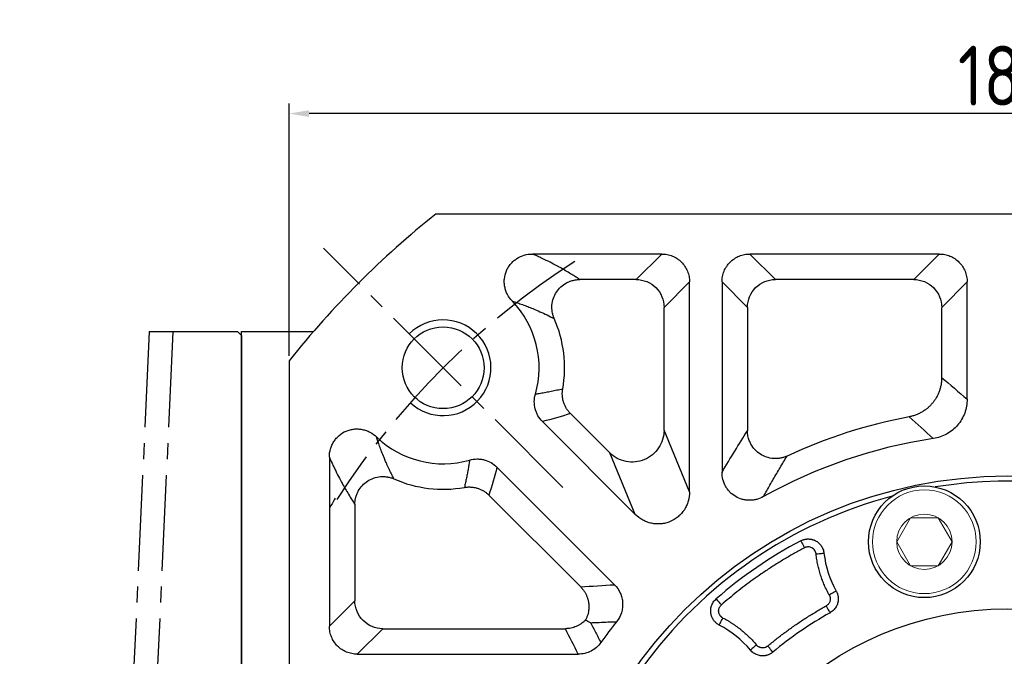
# Model space of a CAD drawing. Header units: millimetres. Extents: x 2152 to 3183, y 256 to 984.
# Tile 5 of 15: x 2230 to 2353, y 738 to 818. Entities that reach past the tile are written whole.
import ezdxf

# ---------------------------------------------------------------- set-up
doc = ezdxf.new("R2010")
doc.units = ezdxf.units.MM
doc.linetypes.add('点画线', pattern=[18, 12, -2, 2, -2])
for name, color, linetype in [('6文字层', 3, 'Continuous'), ('7中心线层', 7, '点画线'), ('标注线', 7, 'Continuous')]:
    doc.layers.add(name, color=color, linetype=linetype)
doc.layers.add('粗实线', color=7, linetype='Continuous', lineweight=40)
doc.layers.add('细实线', color=211, linetype='Continuous', lineweight=18)
doc.styles.add('工程字', font='gbenor.shx', dxfattribs={"bigfont": 'gbcbig.shx'})
doc.dimstyles.new('ISO-25', dxfattribs={"dimtxt": 2.5, "dimasz": 2.5, "dimexe": 1.25, "dimexo": 0.625, "dimtad": 1, "dimtxsty": 'Standard', "dimcen": 2.5, "dimadec": 0, "dimazin": 0, "dimtfac": 1, "dimtmove": 0, "dimatfit": 3, "dimfxl": 1, "dimarcsym": 0})
doc.dimstyles.new('ISO-25-1', dxfattribs={"dimtxt": 9, "dimasz": 3.5, "dimexe": 1.25, "dimexo": 1, "dimgap": 1.5, "dimtad": 1, "dimtoh": 1, "dimtxsty": '工程字', "dimcen": 2, "dimadec": 0, "dimazin": 0, "dimtfac": 1, "dimtmove": 0, "dimatfit": 3, "dimfxl": 1, "dimarcsym": 0})

# ---------------------------------------------------------------- blocks, each defined once
blk = doc.blocks.new('*D36')
at = {"layer": '6文字层', "color": 0, "lineweight": -2}
for p, q in [((2353.54, 701.84), (2353.54, 705.84)), ((2351.54, 703.84), (2355.54, 703.84)), ((2244.71, 612.22), (2274.36, 637.18)), ((2222.95, 612.22), (2244.71, 612.22))]:
    blk.add_line(p, q, dxfattribs=at)
at = {"layer": '6文字层', "color": 0}
blk.add_solid([(2274.74, 636.74), (2273.99, 637.63), (2277.04, 639.44)], dxfattribs=at)
at = {"layer": 'Defpoints', "color": 0}
for p in [(2430.05, 768.24), (2277.04, 639.44)]:
    blk.add_point(p, dxfattribs=at)
at = {"layer": '6文字层', "color": 0, "insert": (2233.08, 618.22), "char_height": 9, "attachment_point": 5, "style": '工程字'}
blk.add_mtext('∅200', dxfattribs=at)
blk = doc.blocks.new('*D37')
at = {"layer": '6文字层', "color": 0, "lineweight": -2}
for p, q in [((2452.27, 806.26), (2435.79, 789.15)), ((2474.03, 806.26), (2452.27, 806.26)), ((2353.54, 701.84), (2353.54, 705.84)), ((2351.54, 703.84), (2355.54, 703.84))]:
    blk.add_line(p, q, dxfattribs=at)
at = {"layer": '6文字层', "color": 0}
blk.add_solid([(2435.37, 789.56), (2436.21, 788.75), (2433.36, 786.63)], dxfattribs=at)
at = {"layer": 'Defpoints', "color": 0}
for p in [(2433.36, 786.63), (2273.73, 621.04)]:
    blk.add_point(p, dxfattribs=at)
at = {"layer": '6文字层', "color": 0, "lineweight": 25, "insert": (2463.9, 812.26), "char_height": 9, "attachment_point": 5, "style": '工程字'}
blk.add_mtext('∅230{}{{\\H0.7x;}{}}', dxfattribs=at)
blk = doc.blocks.new('*D38')
at = {"layer": '6文字层', "color": 0, "lineweight": -2}
for p, q in [((2263.54, 776.05), (2263.54, 807.65)), ((2443.54, 776.05), (2443.54, 807.65)), ((2441.04, 806.4), (2266.04, 806.4))]:
    blk.add_line(p, q, dxfattribs=at)
at = {"layer": '6文字层', "color": 0}
for points in [[(2266.04, 806.82), (2266.04, 805.98), (2263.54, 806.4)], [(2441.04, 805.98), (2441.04, 806.82), (2443.54, 806.4)]]:
    blk.add_solid(points, dxfattribs=at)
at = {"layer": 'Defpoints', "color": 0}
for p in [(2263.54, 806.4), (2263.54, 775.43), (2443.54, 775.43)]:
    blk.add_point(p, dxfattribs=at)
at = {"layer": '6文字层', "color": 0, "insert": (2353.54, 811.15), "char_height": 7.5, "attachment_point": 5, "style": '工程字'}
blk.add_mtext('180', dxfattribs=at)

msp = doc.modelspace()

# ---------------------------------------------------------------- linework, layer by layer
msp.add_open_spline([(2269.283, 758.219), (2269.155, 757.904), (2268.936, 757.493), (2268.649, 757.079), (2268.578, 756.983)], degree=3, knots=[0, 0, 0, 0, 0.12614973, 0.16435051, 0.16435051, 0.16435051, 0.16435051])
at = {"layer": '7中心线层'}
for p, q in [((2297.821, 759.56), (2267.845, 789.536)), ((2245.998, 779.088), (2239.08, 628.586)), ((2248.964, 779.088), (2242.046, 628.586))]:
    msp.add_line(p, q, dxfattribs=at)
msp.add_arc((2353.544, 703.837), 100, 122.83264, 147.16736, dxfattribs=at)
at = {"layer": '标注线'}
for p, q in [((2245.998, 779.088), (2257.043, 779.088)), ((2257.043, 779.088), (2257.543, 778.588)), ((2257.543, 703.837), (2257.543, 779.087)), ((2257.543, 779.087), (2266.581, 779.087)), ((2257.543, 778.588), (2257.543, 703.837))]:
    msp.add_line(p, q, dxfattribs=at)
at = {"layer": '粗实线', "color": 0, "lineweight": 30}
for p, q in [((2281.955, 793.837), (2425.133, 793.837)), ((2263.544, 775.426), (2263.544, 632.248))]:
    msp.add_line(p, q, dxfattribs=at)
for centre, radius in [((2282.833, 774.548), 5.125), ((2353.544, 703.837), 57.15), ((2343.148, 752.745), 7), ((2353.544, 703.837), 40.5)]:
    msp.add_circle(centre, radius, dxfattribs=at)
for radius, start, end in [(115, 128.49995, 141.50005), (56.5, 35.80097, 99.19903), (56.5, 104.80097, 144.19903)]:
    msp.add_arc((2353.544, 703.837), radius, start, end, dxfattribs=at)
at = {"layer": '细实线', "color": 0, "lineweight": -3}
for p, q in [((2310.226, 788.802), (2294.023, 788.802)), ((2310.226, 788.802), (2307.035, 785.611)), ((2345.017, 788.802), (2321.279, 788.802)), ((2321.279, 788.802), (2324.47, 785.611)), ((2345.017, 788.802), (2341.826, 785.611)), ((2307.035, 785.611), (2299.951, 785.611)), ((2313.718, 785.311), (2310.526, 782.119)), ((2313.718, 759.002), (2313.718, 785.311)), ((2317.787, 785.311), (2317.787, 761.443)), ((2317.787, 785.311), (2320.979, 782.119)), ((2341.826, 785.611), (2324.47, 785.611)), ((2348.509, 785.311), (2345.317, 782.119)), ((2348.509, 770.612), (2348.509, 785.311)), ((2310.526, 766.708), (2310.526, 782.119)), ((2320.979, 782.119), (2320.979, 766.653)), ((2345.317, 773.306), (2345.317, 782.119)), ((2298.79, 768.81), (2303.714, 763.886)), ((2295.284, 767.802), (2306.906, 756.181)), ((2313.718, 759.002), (2310.526, 766.708)), ((2306.906, 756.181), (2303.714, 763.886)), ((2268.578, 763.358), (2268.578, 742.155)), ((2304.307, 747.367), (2289.578, 762.096)), ((2300.08, 747.081), (2288.57, 758.591)), ((2271.77, 757.43), (2271.77, 745.346)), ((2268.578, 742.155), (2271.77, 745.346)), ((2272.07, 738.663), (2275.262, 741.855)), ((2275.262, 741.855), (2298.153, 741.855)), ((2272.07, 738.663), (2299.773, 738.663))]:
    msp.add_line(p, q, dxfattribs=at)
at = {"layer": '细实线'}
for points in [[(2339.683, 752.745), (2341.415, 755.745), (2344.881, 755.745), (2346.613, 752.745)], [(2339.683, 752.745), (2341.415, 749.745), (2344.881, 749.745), (2346.613, 752.745)]]:
    msp.add_lwpolyline(points, dxfattribs=at)
at = {"layer": '细实线', "color": 0, "lineweight": -3, "flags": 128}
for points in [[(2327.648, 752.867), (2327.659, 752.846), (2327.687, 752.793), (2327.73, 752.71), (2327.789, 752.6), (2327.859, 752.467), (2327.939, 752.316), (2328.025, 752.153), (2328.114, 751.983)], [(2329.575, 751.212), (2329.764, 751.233), (2329.947, 751.254), (2330.116, 751.273), (2330.265, 751.29), (2330.389, 751.304), (2330.482, 751.314), (2330.543, 751.321), (2330.568, 751.324)], [(2317.709, 744.831), (2317.582, 744.976), (2317.461, 745.115), (2317.348, 745.243), (2317.249, 745.357), (2317.168, 745.45), (2317.106, 745.521), (2317.066, 745.566), (2317.051, 745.584)], [(2332.1, 746.562), (2332.078, 746.55), (2332.025, 746.52), (2331.943, 746.474), (2331.834, 746.413), (2331.703, 746.34), (2331.555, 746.257), (2331.394, 746.167), (2331.228, 746.074)], [(2330.841, 744.712), (2330.934, 744.545), (2331.023, 744.385), (2331.105, 744.236), (2331.178, 744.105), (2331.239, 743.996), (2331.285, 743.914), (2331.314, 743.86), (2331.326, 743.839)], [(2317.445, 742.305), (2317.457, 742.327), (2317.485, 742.381), (2317.528, 742.465), (2317.585, 742.575), (2317.655, 742.708), (2317.733, 742.859), (2317.818, 743.022), (2317.906, 743.192)], [(2322.11, 739.807), (2321.963, 739.685), (2321.822, 739.567), (2321.691, 739.459), (2321.576, 739.363), (2321.48, 739.283), (2321.407, 739.223), (2321.361, 739.184), (2321.341, 739.168)], [(2324.161, 738.914), (2324.145, 738.933), (2324.106, 738.98), (2324.045, 739.052), (2323.966, 739.148), (2323.869, 739.263), (2323.76, 739.393), (2323.642, 739.534), (2323.519, 739.68)]]:
    msp.add_lwpolyline(points, dxfattribs=at)
at = {"layer": '细实线'}
for radius in [6.5, 3.465]:
    msp.add_circle((2343.148, 752.745), radius, dxfattribs=at)
at = {"layer": '细实线', "color": 0, "lineweight": -3}
for centre, radius, start, end in [((2282.833, 774.548), 12.035, 343.97393, 43.88091), ((2282.833, 774.548), 15.226, 349.91586, 23.86006), ((2353.544, 703.837), 65.726, 100.77005, 114.83622), ((2282.833, 774.548), 12.035, 226.11351, 286.02604), ((2353.544, 703.837), 62.535, 98.53613, 119.25308), ((2282.833, 774.548), 15.226, 246.14091, 280.08412), ((2353.544, 703.837), 55.448, 117.84177, 131.15824), ((2343.148, 752.745), 12.66, 186.44368, 209.23162), ((2353.544, 703.837), 45.757, 119.04852, 129.95148), ((2353.544, 703.837), 62.535, 141.54529, 144.52584), ((2311.61, 731.069), 12.66, 39.76838, 62.55633)]:
    msp.add_arc(centre, radius, start, end, dxfattribs=at)
at = {"layer": '细实线', "color": 0, "lineweight": -2}
msp.add_arc((2282.833, 774.548), 6, 226.71913, 134.99994, dxfattribs=at)
at = {"layer": '细实线', "color": 0, "lineweight": -3}
for points, knots in [([(2291.508, 782.89), (2291.268, 783.138), (2291.067, 783.413), (2290.827, 783.867), (2290.757, 784.026), (2290.642, 784.348), (2290.597, 784.512), (2290.53, 784.846), (2290.509, 785.018), (2290.492, 785.362), (2290.497, 785.532), (2290.548, 786.041), (2290.635, 786.38), (2290.835, 786.851), (2290.913, 787.003), (2291.093, 787.295), (2291.195, 787.436), (2291.417, 787.696), (2291.536, 787.818), (2291.794, 788.043), (2291.933, 788.147), (2292.365, 788.425), (2292.679, 788.567), (2293.34, 788.757), (2293.678, 788.804), (2294.023, 788.802)], [0, 0, 0, 0, 0.125, 0.125, 0.1875, 0.1875, 0.25, 0.25, 0.3125, 0.3125, 0.375, 0.375, 0.5, 0.5, 0.5625, 0.5625, 0.625, 0.625, 0.6875, 0.6875, 0.75, 0.75, 0.875, 0.875, 1, 1, 1, 1]), ([(2299.951, 785.611), (2299.843, 785.681), (2299.598, 785.84), (2299.178, 786.107), (2298.429, 786.57), (2297.597, 787.055), (2296.608, 787.587), (2295.869, 787.962), (2295.13, 788.313), (2294.544, 788.578), (2294.181, 788.735), (2294.023, 788.802)], [0, 0, 0, 0, 0.065854, 0.1491911, 0.2500123, 0.5000169, 0.6050449, 0.7500024, 0.8525939, 0.9359237, 1, 1, 1, 1]), ([(2310.226, 788.802), (2310.457, 788.803), (2310.684, 788.781), (2311.13, 788.693), (2311.352, 788.627), (2311.776, 788.453), (2311.977, 788.346), (2312.357, 788.093), (2312.536, 787.946), (2312.859, 787.623), (2313.004, 787.447), (2313.259, 787.066), (2313.367, 786.862), (2313.541, 786.441), (2313.607, 786.221), (2313.696, 785.77), (2313.718, 785.542), (2313.718, 785.311)], [0, 0, 0, 0, 0.125, 0.125, 0.25, 0.25, 0.375, 0.375, 0.5, 0.5, 0.625, 0.625, 0.75, 0.75, 0.875, 0.875, 1, 1, 1, 1]), ([(2317.787, 785.311), (2317.787, 785.542), (2317.809, 785.769), (2317.896, 786.215), (2317.963, 786.437), (2318.137, 786.86), (2318.244, 787.061), (2318.497, 787.441), (2318.644, 787.621), (2318.966, 787.944), (2319.142, 788.088), (2319.524, 788.343), (2319.728, 788.452), (2320.148, 788.625), (2320.368, 788.692), (2320.82, 788.781), (2321.048, 788.803), (2321.279, 788.802)], [0, 0, 0, 0, 0.125, 0.125, 0.25, 0.25, 0.375, 0.375, 0.5, 0.5, 0.625, 0.625, 0.75, 0.75, 0.875, 0.875, 1, 1, 1, 1]), ([(2345.017, 788.802), (2345.248, 788.803), (2345.475, 788.781), (2345.922, 788.693), (2346.143, 788.627), (2346.567, 788.453), (2346.768, 788.346), (2347.148, 788.093), (2347.328, 787.946), (2347.65, 787.623), (2347.795, 787.447), (2348.05, 787.066), (2348.158, 786.862), (2348.332, 786.441), (2348.398, 786.221), (2348.487, 785.77), (2348.509, 785.542), (2348.509, 785.311)], [0, 0, 0, 0, 0.125, 0.125, 0.25, 0.25, 0.375, 0.375, 0.5, 0.5, 0.625, 0.625, 0.75, 0.75, 0.875, 0.875, 1, 1, 1, 1]), ([(2296.758, 780.707), (2296.74, 780.751), (2296.702, 780.839), (2296.653, 780.975), (2296.609, 781.112), (2296.558, 781.299), (2296.469, 781.722), (2296.441, 782.408), (2296.623, 783.262), (2297.005, 784.04), (2297.562, 784.703), (2298.149, 785.126), (2298.676, 785.374), (2299.046, 785.495), (2299.383, 785.566), (2299.67, 785.603), (2299.859, 785.608), (2299.951, 785.611)], [0, 0, 0, 0, 0.0205309, 0.0415011, 0.0629065, 0.0831418, 0.1255598, 0.2504065, 0.3774842, 0.500359, 0.6225256, 0.7497298, 0.8101816, 0.8747161, 0.9180617, 0.9598395, 1, 1, 1, 1]), ([(2307.035, 785.611), (2307.95, 785.608), (2308.855, 785.231), (2310.146, 783.939), (2310.524, 783.035), (2310.526, 782.119)], [0, 0, 0, 0, 0.5, 0.5, 1, 1, 1, 1]), ([(2320.979, 782.119), (2320.981, 783.035), (2321.359, 783.939), (2322.65, 785.231), (2323.555, 785.608), (2324.47, 785.611)], [0, 0, 0, 0, 0.5, 0.5, 1, 1, 1, 1]), ([(2341.826, 785.611), (2342.741, 785.608), (2343.646, 785.231), (2344.938, 783.939), (2345.315, 783.035), (2345.317, 782.119)], [0, 0, 0, 0, 0.5, 0.5, 1, 1, 1, 1]), ([(2291.508, 782.89), (2291.614, 782.857), (2291.829, 782.789), (2292.147, 782.684), (2292.467, 782.574), (2292.788, 782.46), (2293.11, 782.341), (2293.434, 782.217), (2293.759, 782.089), (2294.279, 781.877), (2294.988, 781.57), (2295.881, 781.154), (2296.46, 780.859), (2296.758, 780.707)], [0, 0, 0, 0, 0.050936, 0.1033911, 0.1573662, 0.2128616, 0.2698779, 0.3284157, 0.3884753, 0.4500571, 0.6219123, 0.805225, 1, 1, 1, 1]), ([(2345.317, 773.306), (2345.316, 773.231), (2345.314, 773.081), (2345.298, 772.857), (2345.272, 772.633), (2345.237, 772.412), (2345.192, 772.193), (2345.137, 771.978), (2345.073, 771.766), (2345.001, 771.559), (2344.92, 771.357), (2344.832, 771.161), (2344.736, 770.971), (2344.634, 770.788), (2344.525, 770.611), (2344.411, 770.442), (2344.293, 770.28), (2344.128, 770.072), (2343.903, 769.822), (2343.605, 769.54), (2343.276, 769.276), (2342.917, 769.037), (2342.532, 768.825), (2342.124, 768.647), (2341.7, 768.502), (2341.408, 768.438), (2341.262, 768.406)], [0, 0, 0, 0, 0.0326128, 0.0652406, 0.0978402, 0.1303684, 0.162782, 0.1950383, 0.2270955, 0.2589126, 0.2904503, 0.3216706, 0.3525373, 0.3830162, 0.4130751, 0.4426843, 0.4718161, 0.5004454, 0.5581084, 0.6176725, 0.6789089, 0.7415537, 0.8053121, 0.8698646, 0.9348752, 1, 1, 1, 1]), ([(2297.824, 771.882), (2297.583, 771.828), (2297.108, 771.721), (2296.403, 771.575), (2295.718, 771.444), (2295.053, 771.327), (2294.615, 771.259), (2294.4, 771.225)], [0, 0, 0, 0, 0.2138071, 0.4207108, 0.6207109, 0.8138074, 1, 1, 1, 1]), ([(2298.79, 768.81), (2298.746, 768.856), (2298.657, 768.948), (2298.533, 769.096), (2298.416, 769.251), (2298.306, 769.415), (2298.206, 769.585), (2298.114, 769.762), (2298.033, 769.945), (2297.962, 770.132), (2297.901, 770.324), (2297.852, 770.518), (2297.815, 770.715), (2297.788, 770.912), (2297.773, 771.11), (2297.769, 771.306), (2297.777, 771.501), (2297.794, 771.693), (2297.814, 771.819), (2297.824, 771.882)], [0, 0, 0, 0, 0.056964, 0.1146057, 0.1728478, 0.2316079, 0.2907988, 0.3503289, 0.4101038, 0.4700262, 0.5299979, 0.5899197, 0.6496932, 0.7092214, 0.7684095, 0.8271663, 0.8854044, 0.9430414, 1, 1, 1, 1]), ([(2295.284, 767.802), (2295.064, 768.023), (2294.877, 768.267), (2294.647, 768.669), (2294.578, 768.81), (2294.461, 769.097), (2294.413, 769.243), (2294.297, 769.689), (2294.26, 770.002), (2294.269, 770.618), (2294.314, 770.926), (2294.4, 771.225)], [0, 0, 0, 0, 0.25, 0.25, 0.375, 0.375, 0.5, 0.5, 0.75, 0.75, 1, 1, 1, 1]), ([(2348.509, 770.612), (2348.509, 770.314), (2348.483, 770.02), (2348.38, 769.441), (2348.303, 769.154), (2348.096, 768.596), (2347.97, 768.33), (2347.671, 767.823), (2347.498, 767.58), (2347.11, 767.13), (2346.899, 766.925), (2346.442, 766.554), (2346.194, 766.386), (2345.675, 766.101), (2345.406, 765.983), (2344.847, 765.794), (2344.556, 765.723), (2344.261, 765.679)], [0, 0, 0, 0, 0.125, 0.125, 0.25, 0.25, 0.375, 0.375, 0.5, 0.5, 0.625, 0.625, 0.75, 0.75, 0.875, 0.875, 1, 1, 1, 1]), ([(2268.578, 763.358), (2268.577, 763.703), (2268.624, 764.04), (2268.765, 764.534), (2268.825, 764.697), (2268.966, 765.008), (2269.047, 765.158), (2269.231, 765.445), (2269.335, 765.583), (2269.561, 765.842), (2269.682, 765.962), (2270.072, 766.293), (2270.37, 766.477), (2270.84, 766.678), (2271.002, 766.733), (2271.334, 766.819), (2271.505, 766.849), (2271.845, 766.884), (2272.016, 766.889), (2272.357, 766.872), (2272.53, 766.851), (2272.866, 766.785), (2273.03, 766.739), (2273.352, 766.625), (2273.51, 766.556), (2273.966, 766.315), (2274.242, 766.114), (2274.49, 765.874)], [0, 0, 0, 0, 0.125, 0.125, 0.1875, 0.1875, 0.25, 0.25, 0.3125, 0.3125, 0.375, 0.375, 0.5, 0.5, 0.5625, 0.5625, 0.625, 0.625, 0.6875, 0.6875, 0.75, 0.75, 0.8125, 0.8125, 0.875, 0.875, 1, 1, 1, 1]), ([(2310.526, 766.708), (2310.522, 765.925), (2310.282, 765.147), (2309.41, 763.85), (2308.779, 763.334), (2307.335, 762.736), (2306.524, 762.655), (2304.99, 762.956), (2304.271, 763.336), (2303.714, 763.886)], [0, 0, 0, 0, 0.25, 0.25, 0.5, 0.5, 0.75, 0.75, 1, 1, 1, 1]), ([(2325.937, 763.485), (2325.881, 763.46), (2325.769, 763.411), (2325.599, 763.349), (2325.43, 763.297), (2325.263, 763.255), (2325.099, 763.221), (2324.94, 763.197), (2324.786, 763.18), (2324.638, 763.17), (2324.498, 763.167), (2324.365, 763.169), (2323.985, 763.188), (2323.367, 763.311), (2322.578, 763.688), (2321.903, 764.245), (2321.51, 764.784), (2321.301, 765.195), (2321.2, 765.436), (2321.11, 765.706), (2321.038, 766.003), (2320.99, 766.321), (2320.982, 766.541), (2320.979, 766.653)], [0, 0, 0, 0, 0.0264511, 0.0524332, 0.0778464, 0.102594, 0.1265835, 0.1497274, 0.1719444, 0.1931595, 0.2133045, 0.2323181, 0.2501458, 0.3770219, 0.4996707, 0.6223584, 0.7494619, 0.7830831, 0.820552, 0.8614786, 0.9053956, 0.9517666, 1, 1, 1, 1]), ([(2276.674, 760.623), (2276.6, 760.766), (2276.458, 761.042), (2276.257, 761.449), (2276.074, 761.83), (2275.91, 762.183), (2275.764, 762.507), (2275.635, 762.8), (2275.524, 763.06), (2275.354, 763.466), (2275.135, 764.011), (2274.881, 764.696), (2274.67, 765.306), (2274.546, 765.697), (2274.49, 765.874)], [0, 0, 0, 0, 0.0942109, 0.1811412, 0.2607931, 0.3331688, 0.398271, 0.4561019, 0.506664, 0.5499593, 0.6897245, 0.8113105, 0.9147314, 1, 1, 1, 1]), ([(2268.578, 763.358), (2268.628, 763.243), (2268.738, 762.986), (2268.92, 762.577), (2269.135, 762.107), (2269.445, 761.46), (2269.794, 760.772), (2270.326, 759.783), (2270.858, 758.872), (2271.391, 758.015), (2271.658, 757.603), (2271.77, 757.43)], [0, 0, 0, 0, 0.046649, 0.1038687, 0.1716539, 0.2500013, 0.3953904, 0.4999861, 0.7499886, 0.8946549, 1, 1, 1, 1]), ([(2286.155, 762.981), (2286.128, 762.802), (2286.072, 762.439), (2285.977, 761.889), (2285.873, 761.325), (2285.759, 760.748), (2285.634, 760.156), (2285.545, 759.758), (2285.499, 759.557)], [0, 0, 0, 0, 0.1546811, 0.3141565, 0.4784262, 0.6474901, 0.821348, 1, 1, 1, 1]), ([(2286.155, 762.981), (2286.455, 763.067), (2286.76, 763.112), (2287.223, 763.119), (2287.379, 763.111), (2287.687, 763.074), (2287.838, 763.046), (2288.284, 762.93), (2288.576, 762.812), (2289.111, 762.506), (2289.358, 762.317), (2289.578, 762.096)], [0, 0, 0, 0, 0.25, 0.25, 0.375, 0.375, 0.5, 0.5, 0.75, 0.75, 1, 1, 1, 1]), ([(2322.985, 758.397), (2323.12, 758.639), (2323.391, 759.127), (2323.801, 759.852), (2324.217, 760.578), (2324.639, 761.305), (2325.066, 762.032), (2325.5, 762.761), (2325.791, 763.242), (2325.937, 763.485)], [0, 0, 0, 0, 0.1375627, 0.2768898, 0.4179816, 0.5608383, 0.7054601, 0.8518473, 1, 1, 1, 1]), ([(2322.985, 758.397), (2322.718, 758.246), (2322.438, 758.133), (2321.998, 758.017), (2321.847, 757.987), (2321.545, 757.949), (2321.394, 757.939), (2321.092, 757.94), (2320.941, 757.95), (2320.639, 757.99), (2320.488, 758.021), (2320.049, 758.141), (2319.768, 758.258), (2319.24, 758.567), (2319.002, 758.753), (2318.681, 759.079), (2318.581, 759.196), (2318.398, 759.438), (2318.315, 759.565), (2318.092, 759.96), (2317.977, 760.247), (2317.825, 760.833), (2317.787, 761.137), (2317.787, 761.443)], [0, 0, 0, 0, 0.125, 0.125, 0.1875, 0.1875, 0.25, 0.25, 0.3125, 0.3125, 0.375, 0.375, 0.5, 0.5, 0.625, 0.625, 0.6875, 0.6875, 0.75, 0.75, 0.875, 0.875, 1, 1, 1, 1]), ([(2271.77, 757.43), (2271.771, 757.485), (2271.773, 757.596), (2271.786, 757.765), (2271.808, 757.937), (2271.839, 758.112), (2271.895, 758.357), (2272.001, 758.689), (2272.245, 759.219), (2272.678, 759.819), (2273.342, 760.377), (2274.12, 760.759), (2274.835, 760.91), (2275.418, 760.922), (2275.742, 760.888), (2275.952, 760.85), (2276.093, 760.82), (2276.273, 760.773), (2276.479, 760.705), (2276.612, 760.649), (2276.674, 760.623)], [0, 0, 0, 0, 0.0239036, 0.0483962, 0.0734705, 0.0991155, 0.1253173, 0.182502, 0.250246, 0.3775082, 0.4998473, 0.6223416, 0.7494487, 0.813243, 0.8745591, 0.8903517, 0.905945, 0.9373571, 0.970969, 1, 1, 1, 1]), ([(2285.499, 759.557), (2285.562, 759.567), (2285.688, 759.587), (2285.88, 759.604), (2286.075, 759.611), (2286.271, 759.608), (2286.469, 759.593), (2286.666, 759.566), (2286.863, 759.529), (2287.057, 759.479), (2287.249, 759.419), (2287.436, 759.348), (2287.619, 759.267), (2287.796, 759.175), (2287.966, 759.075), (2288.13, 758.965), (2288.285, 758.848), (2288.433, 758.724), (2288.525, 758.635), (2288.57, 758.591)], [0, 0, 0, 0, 0.0569585, 0.1145953, 0.1728333, 0.23159, 0.2907781, 0.3503061, 0.4100796, 0.4700014, 0.5299731, 0.5898956, 0.6496705, 0.7092007, 0.7683916, 0.8271518, 0.885394, 0.9430358, 1, 1, 1, 1]), ([(2313.718, 759.002), (2313.719, 758.605), (2313.665, 758.216), (2313.5, 757.647), (2313.43, 757.46), (2313.267, 757.102), (2313.173, 756.93), (2312.959, 756.6), (2312.838, 756.441), (2312.576, 756.144), (2312.435, 756.007), (2311.983, 755.629), (2311.638, 755.42), (2311.094, 755.194), (2310.907, 755.133), (2310.522, 755.038), (2310.325, 755.005), (2309.933, 754.97), (2309.737, 754.967), (2309.343, 754.991), (2309.144, 755.018), (2308.758, 755.1), (2308.57, 755.155), (2308.201, 755.293), (2308.019, 755.376), (2307.5, 755.662), (2307.186, 755.899), (2306.906, 756.181)], [0, 0, 0, 0, 0.125, 0.125, 0.1875, 0.1875, 0.25, 0.25, 0.3125, 0.3125, 0.375, 0.375, 0.5, 0.5, 0.5625, 0.5625, 0.625, 0.625, 0.6875, 0.6875, 0.75, 0.75, 0.8125, 0.8125, 0.875, 0.875, 1, 1, 1, 1]), ([(2327.648, 752.867), (2327.691, 752.889), (2327.778, 752.932), (2327.915, 752.986), (2328.054, 753.029), (2328.195, 753.062), (2328.336, 753.085), (2328.477, 753.097), (2328.614, 753.099), (2328.748, 753.092), (2328.877, 753.077), (2329.001, 753.054), (2329.118, 753.025), (2329.228, 752.991), (2329.331, 752.953), (2329.426, 752.911), (2329.549, 752.85), (2329.7, 752.76), (2329.878, 752.625), (2330.049, 752.463), (2330.205, 752.273), (2330.34, 752.06), (2330.449, 751.826), (2330.529, 751.579), (2330.555, 751.409), (2330.568, 751.324)], [0, 0, 0, 0, 0.0376593, 0.0753716, 0.1129692, 0.1502824, 0.1871426, 0.223386, 0.2588565, 0.2934085, 0.326909, 0.3592395, 0.3902961, 0.4199906, 0.4482498, 0.475015, 0.5002409, 0.5539064, 0.6112866, 0.6719238, 0.7352286, 0.8004957, 0.8669342, 0.9337108, 1, 1, 1, 1]), ([(2328.114, 751.983), (2327.907, 751.873), (2327.494, 751.652), (2326.879, 751.311), (2326.268, 750.963), (2325.662, 750.607), (2325.061, 750.244), (2324.464, 749.872), (2323.872, 749.493), (2323.285, 749.106), (2322.548, 748.606), (2321.666, 747.985), (2320.649, 747.232), (2319.65, 746.456), (2318.667, 745.658), (2318.028, 745.107), (2317.709, 744.831)], [0, 0, 0, 0, 0.055595, 0.1111586, 0.1667, 0.2222287, 0.2777538, 0.3332845, 0.3888303, 0.4444003, 0.5000038, 0.6000502, 0.7000189, 0.7999641, 0.8999397, 1, 1, 1, 1]), ([(2329.575, 751.212), (2329.57, 751.244), (2329.561, 751.308), (2329.536, 751.402), (2329.502, 751.493), (2329.46, 751.58), (2329.383, 751.704), (2329.255, 751.853), (2329.053, 751.991), (2328.825, 752.08), (2328.608, 752.105), (2328.42, 752.09), (2328.261, 752.052), (2328.164, 752.006), (2328.114, 751.983)], [0, 0, 0, 0, 0.0505431, 0.1003577, 0.1499227, 0.1997244, 0.2502421, 0.3749509, 0.4999368, 0.6245535, 0.749608, 0.8333917, 0.9161068, 1, 1, 1, 1]), ([(2331.228, 746.074), (2331.173, 746.173), (2331.064, 746.372), (2330.91, 746.675), (2330.762, 746.98), (2330.623, 747.289), (2330.492, 747.602), (2330.368, 747.918), (2330.252, 748.237), (2330.108, 748.667), (2329.947, 749.21), (2329.789, 749.87), (2329.66, 750.538), (2329.603, 750.987), (2329.575, 751.212)], [0, 0, 0, 0, 0.0626269, 0.1251408, 0.1875804, 0.2499844, 0.3123915, 0.3748405, 0.4373702, 0.500019, 0.6251505, 0.7499844, 0.8748308, 1, 1, 1, 1]), ([(2300.08, 747.081), (2300.122, 747.038), (2300.206, 746.951), (2300.323, 746.813), (2300.433, 746.669), (2300.535, 746.521), (2300.628, 746.369), (2300.713, 746.213), (2300.789, 746.055), (2300.857, 745.896), (2300.915, 745.735), (2300.966, 745.575), (2301.007, 745.415), (2301.041, 745.257), (2301.088, 744.967), (2301.114, 744.538), (2301.063, 744.035), (2300.958, 743.606), (2300.833, 743.251), (2300.721, 743.031), (2300.665, 742.922)], [0, 0, 0, 0, 0.040331, 0.0806162, 0.1207805, 0.160749, 0.2004483, 0.2398064, 0.2787538, 0.3172242, 0.3551545, 0.3924857, 0.429163, 0.4651362, 0.5003598, 0.6245233, 0.7502811, 0.8353599, 0.9187369, 1, 1, 1, 1]), ([(2304.307, 747.367), (2304.609, 747.066), (2304.855, 746.71), (2305.116, 746.128), (2305.186, 745.925), (2305.286, 745.516), (2305.317, 745.308), (2305.341, 744.887), (2305.333, 744.672), (2305.28, 744.255), (2305.235, 744.05), (2305.042, 743.445), (2304.838, 743.061), (2304.573, 742.727)], [0, 0, 0, 0, 0.25, 0.25, 0.375, 0.375, 0.5, 0.5, 0.625, 0.625, 0.75, 0.75, 1, 1, 1, 1]), ([(2317.445, 742.305), (2317.402, 742.328), (2317.316, 742.375), (2317.193, 742.458), (2317.077, 742.55), (2316.967, 742.649), (2316.866, 742.756), (2316.773, 742.869), (2316.69, 742.987), (2316.617, 743.109), (2316.554, 743.232), (2316.501, 743.357), (2316.458, 743.481), (2316.424, 743.603), (2316.399, 743.722), (2316.378, 743.864), (2316.365, 744.035), (2316.371, 744.244), (2316.402, 744.469), (2316.463, 744.705), (2316.558, 744.944), (2316.689, 745.176), (2316.852, 745.395), (2316.984, 745.521), (2317.051, 745.584)], [0, 0, 0, 0, 0.0378013, 0.0758739, 0.1140686, 0.1522305, 0.1902026, 0.2278284, 0.2649555, 0.3014382, 0.3371401, 0.3719363, 0.4057147, 0.4383773, 0.4698407, 0.5000354, 0.5486034, 0.6024243, 0.6610793, 0.7239673, 0.7903021, 0.8591354, 0.9294043, 1, 1, 1, 1]), ([(2331.228, 746.074), (2331.242, 746.047), (2331.271, 745.991), (2331.306, 745.901), (2331.333, 745.804), (2331.357, 745.664), (2331.358, 745.497), (2331.321, 745.308), (2331.253, 745.132), (2331.147, 744.964), (2331.007, 744.817), (2330.896, 744.747), (2330.841, 744.712)], [0, 0, 0, 0, 0.0585787, 0.1197659, 0.1836866, 0.2504875, 0.3913385, 0.499976, 0.6160907, 0.7495686, 0.8769795, 1, 1, 1, 1]), ([(2332.1, 746.562), (2332.122, 746.521), (2332.165, 746.44), (2332.219, 746.312), (2332.265, 746.182), (2332.301, 746.049), (2332.328, 745.916), (2332.346, 745.783), (2332.354, 745.651), (2332.354, 745.521), (2332.346, 745.395), (2332.33, 745.272), (2332.308, 745.154), (2332.269, 745.001), (2332.203, 744.811), (2332.092, 744.586), (2331.948, 744.368), (2331.769, 744.165), (2331.563, 743.983), (2331.405, 743.887), (2331.326, 743.839)], [0, 0, 0, 0, 0.0440504, 0.0881354, 0.1321063, 0.1758146, 0.219114, 0.2618628, 0.3039266, 0.3451796, 0.3855067, 0.4248043, 0.4629813, 0.4999594, 0.5752435, 0.6549497, 0.7382993, 0.8243336, 0.9119565, 1, 1, 1, 1]), ([(2275.262, 741.855), (2274.346, 741.857), (2273.442, 742.234), (2272.15, 743.526), (2271.773, 744.431), (2271.77, 745.346)], [0, 0, 0, 0, 0.5, 0.5, 1, 1, 1, 1]), ([(2317.906, 743.192), (2317.877, 743.208), (2317.821, 743.239), (2317.742, 743.297), (2317.669, 743.361), (2317.603, 743.432), (2317.547, 743.504), (2317.486, 743.6), (2317.416, 743.747), (2317.345, 744.035), (2317.379, 744.312), (2317.474, 744.534), (2317.541, 744.65), (2317.628, 744.757), (2317.688, 744.812), (2317.709, 744.831)], [0, 0, 0, 0, 0.0502765, 0.1004216, 0.1505143, 0.2005951, 0.2506773, 0.2917337, 0.3759917, 0.5009547, 0.7489666, 0.7874924, 0.8742637, 0.9558157, 1, 1, 1, 1]), ([(2323.519, 739.68), (2323.695, 739.826), (2324.047, 740.118), (2324.582, 740.546), (2325.123, 740.967), (2325.669, 741.379), (2326.221, 741.782), (2326.778, 742.178), (2327.342, 742.565), (2327.91, 742.944), (2328.485, 743.314), (2329.065, 743.677), (2329.651, 744.03), (2330.243, 744.377), (2330.642, 744.6), (2330.841, 744.712)], [0, 0, 0, 0, 0.0771048, 0.1541188, 0.2310585, 0.3079403, 0.3847807, 0.4615963, 0.5384037, 0.6152193, 0.6920597, 0.7689415, 0.8458812, 0.9228952, 1, 1, 1, 1]), ([(2300.665, 742.922), (2300.658, 742.915), (2300.632, 742.888), (2300.572, 742.828), (2300.47, 742.733), (2300.32, 742.607), (2300.107, 742.448), (2299.836, 742.282), (2299.523, 742.13), (2299.197, 742.01), (2298.859, 741.922), (2298.509, 741.866), (2298.272, 741.858), (2298.153, 741.855)], [0, 0, 0, 0, 0.0107143, 0.040807, 0.090501, 0.1600841, 0.2498272, 0.3749692, 0.4991962, 0.6216057, 0.7463528, 0.8727346, 1, 1, 1, 1]), ([(2317.906, 743.192), (2318.006, 743.139), (2318.206, 743.033), (2318.501, 742.865), (2318.792, 742.69), (2319.079, 742.508), (2319.36, 742.319), (2319.637, 742.123), (2319.91, 741.92), (2320.266, 741.64), (2320.699, 741.274), (2321.194, 740.81), (2321.667, 740.323), (2321.962, 739.979), (2322.11, 739.807)], [0, 0, 0, 0, 0.0626269, 0.1251408, 0.1875804, 0.2499844, 0.3123915, 0.3748405, 0.4373702, 0.500019, 0.6251505, 0.7499844, 0.8748308, 1, 1, 1, 1]), ([(2272.07, 738.663), (2271.839, 738.663), (2271.612, 738.685), (2271.166, 738.772), (2270.944, 738.839), (2270.52, 739.013), (2270.32, 739.12), (2269.94, 739.373), (2269.76, 739.52), (2269.437, 739.842), (2269.293, 740.018), (2269.037, 740.4), (2268.929, 740.604), (2268.756, 741.024), (2268.689, 741.244), (2268.6, 741.696), (2268.578, 741.924), (2268.578, 742.155)], [0, 0, 0, 0, 0.125, 0.125, 0.25, 0.25, 0.375, 0.375, 0.5, 0.5, 0.625, 0.625, 0.75, 0.75, 0.875, 0.875, 1, 1, 1, 1]), ([(2301.292, 742.599), (2301.659, 742.616), (2302.39, 742.65), (2303.483, 742.692), (2304.211, 742.716), (2304.573, 742.727)], [0, 0, 0, 0, 0.337832, 0.6711653, 1, 1, 1, 1]), ([(2301.292, 742.599), (2301.513, 742.183), (2301.95, 741.359), (2302.396, 740.536), (2302.617, 740.128)], [0, 0, 0, 0, 0.5042646, 1, 1, 1, 1]), ([(2302.617, 740.128), (2302.455, 739.901), (2302.269, 739.697), (2301.852, 739.335), (2301.619, 739.177), (2301.129, 738.924), (2300.868, 738.827), (2300.328, 738.696), (2300.053, 738.663), (2299.773, 738.663)], [0, 0, 0, 0, 0.25, 0.25, 0.5, 0.5, 0.75, 0.75, 1, 1, 1, 1]), ([(2323.519, 739.68), (2323.499, 739.664), (2323.455, 739.629), (2323.379, 739.58), (2323.285, 739.531), (2323.14, 739.476), (2322.97, 739.445), (2322.785, 739.447), (2322.605, 739.478), (2322.435, 739.544), (2322.29, 739.634), (2322.189, 739.718), (2322.135, 739.779), (2322.11, 739.807)], [0, 0, 0, 0, 0.0490995, 0.1072498, 0.1743016, 0.2502316, 0.4025085, 0.4998589, 0.6036757, 0.7495274, 0.8444472, 0.9279329, 1, 1, 1, 1]), ([(2324.161, 738.914), (2324.125, 738.885), (2324.053, 738.827), (2323.938, 738.75), (2323.818, 738.681), (2323.695, 738.621), (2323.569, 738.57), (2323.441, 738.528), (2323.313, 738.495), (2323.186, 738.471), (2323.06, 738.455), (2322.937, 738.448), (2322.817, 738.448), (2322.659, 738.457), (2322.46, 738.487), (2322.218, 738.554), (2321.977, 738.656), (2321.744, 738.793), (2321.527, 738.962), (2321.403, 739.099), (2321.341, 739.168)], [0, 0, 0, 0, 0.0440261, 0.0880899, 0.1320435, 0.1757388, 0.2190297, 0.261775, 0.3038404, 0.3451004, 0.3854399, 0.4247554, 0.4629558, 0.4999624, 0.5752464, 0.6549523, 0.7383017, 0.8243355, 0.9119577, 1, 1, 1, 1])]:
    msp.add_open_spline(points, degree=3, knots=knots, dxfattribs=at)
for points in [[(2345.317, 773.306), (2346.381, 772.425), (2347.445, 771.528), (2348.509, 770.612)], [(2298.79, 768.81), (2297.645, 768.45), (2296.48, 768.111), (2295.284, 767.802)], [(2344.261, 765.679), (2343.265, 766.605), (2342.264, 767.514), (2341.262, 768.406)], [(2317.787, 761.443), (2318.851, 763.257), (2319.914, 764.988), (2320.979, 766.653)], [(2289.578, 762.096), (2289.27, 760.901), (2288.93, 759.735), (2288.57, 758.591)], [(2300.08, 747.081), (2301.476, 747.19), (2302.884, 747.286), (2304.307, 747.367)], [(2301.292, 742.599), (2301.091, 742.702), (2300.882, 742.809), (2300.665, 742.922)], [(2299.773, 738.663), (2299.225, 739.727), (2298.685, 740.791), (2298.153, 741.855)]]:
    msp.add_open_spline(points, degree=3, dxfattribs=at)

# ---------------------------------------------------------------- dimensions: what is measured, and where the dimension line sits
at = {"layer": '6文字层', "lineweight": 25}
dim = msp.add_diameter_dim_2p(p1=(2273.731, 621.042), p2=(2433.356, 786.632), text='<>{}{{\\H0.7x;}{}}', dimstyle='ISO-25-1', override={"dimtoh": 40, "dimlfac": 1, "dimse1": 1, "dimsd1": 1, "dimtix": 0, "dimtofl": 0, "dimatfit": 0}, dxfattribs=at)
dim.commit()
dim.dimension.update_dxf_attribs({"geometry": '*D37', "text_midpoint": (2463.901, 806.256), "dimtype": 163})
at = {"layer": '6文字层', "color": 3}
dim = msp.add_linear_dim(base=(2263.544, 806.4), p1=(2443.544, 775.426), p2=(2263.544, 775.426), dimstyle='ISO-25', override={"dimtxt": 7.5, "dimgap": 1, "dimtxsty": '工程字'}, dxfattribs=at)
dim.commit()
dim.dimension.update_dxf_attribs({"geometry": '*D38', "text_midpoint": (2353.544, 806.4), "dimtype": 160})
at = {"layer": '6文字层'}
dim = msp.add_diameter_dim_2p(p1=(2430.047, 768.237), p2=(2277.041, 639.438), dimstyle='ISO-25-1', override={"dimtxsty": '工程字', "dimse2": 1, "dimsd2": 1, "dimtofl": 0, "dimatfit": 0}, dxfattribs=at)
dim.commit()
dim.dimension.update_dxf_attribs({"geometry": '*D36', "text_midpoint": (2233.081, 612.221), "dimtype": 163})

doc.saveas('drawing.dxf')
